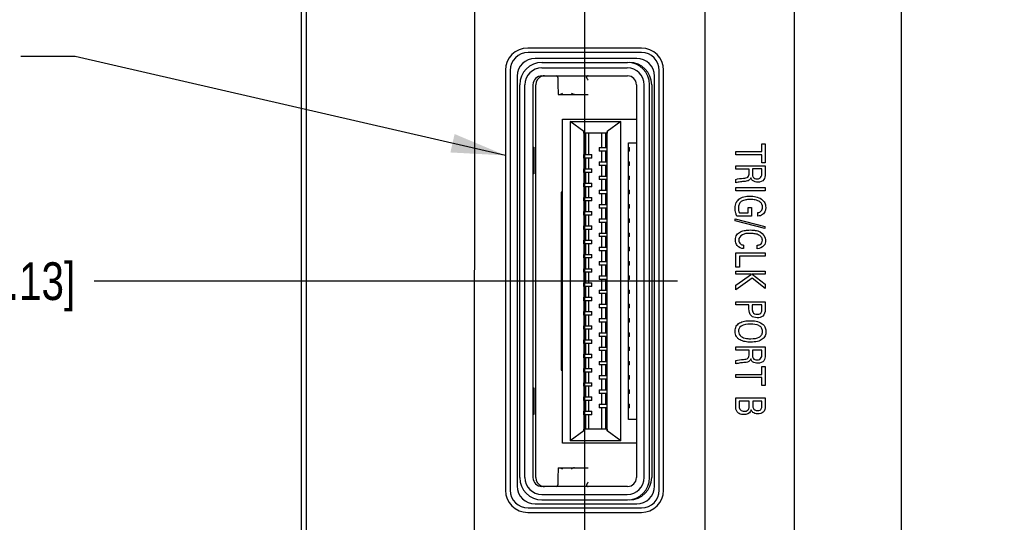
# Model space of a CAD drawing. Header units: inches. Extents: x 0 to 34, y 0 to 22.
# Tile 18 of 39: x 13.4 to 16.7, y 12 to 13.6. Entities that reach past the tile are written whole.
import ezdxf

# ---------------------------------------------------------------- set-up
doc = ezdxf.new("R2010")
doc.units = ezdxf.units.IN
doc.header["$LTSCALE"] = 1.87
doc.header["$MEASUREMENT"] = 0
doc.layers.get('0').update_dxf_attribs({"linetype": 'CONTINUOUS'})
for name, color, linetype in [('02___PRT_ALL_AXES', 7, 'CONTINUOUS'), ('DATUMCURVES', 7, 'CONTINUOUS'), ('DETAIL', 7, 'CONTINUOUS'), ('DIMENSIONS', 7, 'CONTINUOUS')]:
    doc.layers.add(name, color=color, linetype=linetype)
doc.styles.get("Standard").update_dxf_attribs({"font": 'txt', "width": 0.8})
doc.dimstyles.new('DIMSTYLE_1', dxfattribs={"dimtxt": 0.125, "dimasz": 0.18, "dimexe": 0.125, "dimexo": 0.0625, "dimgap": 0.03125, "dimtad": 0, "dimtih": 1, "dimtoh": 1, "dimdec": 3, "dimlfac": 0.666667, "dimzin": 4, "dimdsep": 46, "dimtxsty": 'STANDARD', "dimblk": '_FILLED', "dimblk1": '_FILLED', "dimblk2": '_FILLED', "dimcen": 0.09, "dimadec": 0, "dimazin": 0, "dimtp": 0.005, "dimtm": 0.005, "dimtfac": 1, "dimtdec": 3, "dimtofl": 0, "dimtmove": 0, "dimatfit": 3, "dimldrblk": '_FILLED', "dimfxl": 1, "dimtolj": 1, "dimtzin": 4, "dimarcsym": 0})
doc.dimstyles.get("Standard").update_dxf_attribs({"dimtxt": 0.125, "dimasz": 0.18, "dimexe": 0.125, "dimexo": 0.0625, "dimgap": 0.09, "dimtad": 0, "dimtih": 1, "dimtoh": 1, "dimdec": 3, "dimzin": 4, "dimdsep": 46, "dimtxsty": 'STANDARD', "dimblk": '_FILLED', "dimblk1": '_FILLED', "dimblk2": '_FILLED', "dimcen": 0.09, "dimadec": 0, "dimazin": 0, "dimtol": 1, "dimtp": 0.01, "dimtm": 0.01, "dimtfac": 1, "dimtdec": 3, "dimtofl": 0, "dimtmove": 0, "dimatfit": 3, "dimldrblk": '_FILLED', "dimfxl": 1, "dimtolj": 1, "dimtzin": 4, "dimarcsym": 0})

# ---------------------------------------------------------------- blocks, each defined once
blk = doc.blocks.new('*D14')
at = {"layer": 'DIMENSIONS', "color": 2, "linetype": 'CONTINUOUS'}
for p, q in [((15.1143, 16.0744), (15.1143, 19.3185)), ((14.9324, 15.8896), (15.1143, 16.0744)), ((14.9298, 11.8848), (14.9324, 15.8896)), ((15.1438, 11.7301), (14.9298, 11.8848)), ((15.1438, 11.4415), (15.1438, 11.7301))]:
    blk.add_line(p, q, dxfattribs=at)
at = {"layer": 'DIMENSIONS', "color": 2, "linetype": 'CONTINUOUS', "insert": (15.0518, 19.381), "char_height": 0.125, "width": 1.125, "attachment_point": 1, "rotation": 90, "line_spacing_factor": 0.9}
blk.add_mtext('.170{\\Ftxt.shx;\\W1.000000;\\H0.125000; }[4.32]', dxfattribs=at)
blk = doc.blocks.new('_FILLED')
at = {"color": 0, "linetype": 'BYBLOCK'}
blk.add_solid([(0, 0), (-1, 0.174), (-1, -0.174)], dxfattribs=at)
blk = doc.blocks.new('*D15')
at = {"layer": 'DIMENSIONS', "color": 2, "linetype": 'CONTINUOUS'}
for p, q in [((15.9896, 11.8233), (15.9896, 19.3185)), ((15.7438, 11.5843), (15.9896, 11.8233)), ((15.7438, 11.4451), (15.7438, 11.5843))]:
    blk.add_line(p, q, dxfattribs=at)
at = {"layer": 'DIMENSIONS', "color": 2, "linetype": 'CONTINUOUS', "insert": (15.9271, 19.381), "char_height": 0.125, "width": 1.125, "attachment_point": 1, "rotation": 90, "line_spacing_factor": 0.9}
blk.add_mtext('.230{\\Ftxt.shx;\\W1.000000;\\H0.125000; }[5.84]', dxfattribs=at)
blk = doc.blocks.new('*D16')
at = {"layer": 'DIMENSIONS', "color": 2, "linetype": 'CONTINUOUS'}
blk.add_line((16.3438, 11.45), (16.3438, 19.3185), dxfattribs=at)
at = {"layer": 'DIMENSIONS', "color": 2, "linetype": 'CONTINUOUS', "insert": (16.2813, 19.381), "char_height": 0.125, "width": 0.925, "attachment_point": 1, "rotation": 90, "line_spacing_factor": 0.9}
blk.add_mtext('.630{\\Ftxt.shx;\\W1.000000;\\H0.125000; }[16]', dxfattribs=at)
blk = doc.blocks.new('*D17')
at = {"layer": 'DIMENSIONS', "color": 2, "linetype": 'CONTINUOUS'}
blk.add_line((15.6943, 8.8571), (15.6943, 19.3185), dxfattribs=at)
at = {"layer": 'DIMENSIONS', "color": 2, "linetype": 'CONTINUOUS', "insert": (15.6318, 19.381), "char_height": 0.125, "width": 0.825, "attachment_point": 1, "rotation": 90, "line_spacing_factor": 0.9}
blk.add_mtext('.197{\\Ftxt.shx;\\W1.000000;\\H0.125000; }[5]', dxfattribs=at)
blk = doc.blocks.new('*D20')
at = {"layer": 'DIMENSIONS', "color": 2, "linetype": 'CONTINUOUS'}
for p, q in [((15.2948, 15.6919), (15.2948, 6.4227)), ((15.2948, 6.4227), (15.356, 6.3308)), ((15.356, 6.3308), (15.356, 5.0333)), ((15.356, 5.0333), (15.2035, 4.8964)), ((15.2035, 4.8964), (15.2035, 2.4965))]:
    blk.add_line(p, q, dxfattribs=at)
at = {"layer": 'DIMENSIONS', "color": 2, "linetype": 'CONTINUOUS', "insert": (15.141, 2.434), "char_height": 0.125, "width": 1.425, "attachment_point": 3, "rotation": 90, "line_spacing_factor": 0.9}
blk.add_mtext('2X .069{\\Ftxt.shx;\\W1.000000;\\H0.125000; }[1.76]', dxfattribs=at)
blk = doc.blocks.new('*D32')
at = {"layer": 'DIMENSIONS', "color": 2, "linetype": 'CONTINUOUS'}
blk.add_line((15.602, 12.751), (13.6703, 12.751), dxfattribs=at)
at = {"layer": 'DIMENSIONS', "color": 2, "linetype": 'CONTINUOUS', "insert": (13.6078, 12.8135), "char_height": 0.125, "width": 1.425, "attachment_point": 3, "line_spacing_factor": 0.9}
blk.add_mtext('6.265{\\Ftxt.shx;\\W1.000000;\\H0.125000; }[159.13]', dxfattribs=at)
blk = doc.blocks.new('*D33')
at = {"layer": 'DIMENSIONS', "color": 2, "linetype": 'CONTINUOUS'}
blk.add_line((15.6092, 14.851), (13.6703, 14.851), dxfattribs=at)
at = {"layer": 'DIMENSIONS', "color": 2, "linetype": 'CONTINUOUS', "insert": (13.6078, 14.9135), "char_height": 0.125, "width": 1.425, "attachment_point": 3, "line_spacing_factor": 0.9}
blk.add_mtext('7.665{\\Ftxt.shx;\\W1.000000;\\H0.125000; }[194.69]', dxfattribs=at)
blk = doc.blocks.new('*D34')
at = {"layer": 'DIMENSIONS', "color": 2, "linetype": 'CONTINUOUS'}
blk.add_line((15.1712, 16.7185), (13.6703, 16.7185), dxfattribs=at)
at = {"layer": 'DIMENSIONS', "color": 2, "linetype": 'CONTINUOUS', "insert": (13.6078, 16.781), "char_height": 0.125, "width": 1.425, "attachment_point": 3, "line_spacing_factor": 0.9}
blk.add_mtext('8.910{\\Ftxt.shx;\\W1.000000;\\H0.125000; }[226.31]', dxfattribs=at)
blk = doc.blocks.new('*D35')
at = {"layer": 'DIMENSIONS', "color": 2, "linetype": 'CONTINUOUS'}
blk.add_line((14.89, 16.9225), (13.6703, 16.9225), dxfattribs=at)
at = {"layer": 'DIMENSIONS', "color": 2, "linetype": 'CONTINUOUS', "insert": (13.6078, 16.985), "char_height": 0.125, "width": 1.725, "attachment_point": 3, "line_spacing_factor": 0.9}
blk.add_mtext('2X 9.046{\\Ftxt.shx;\\W1.000000;\\H0.125000; }[229.77]', dxfattribs=at)
blk = doc.blocks.new('*D36')
at = {"layer": 'DIMENSIONS', "color": 2, "linetype": 'CONTINUOUS'}
blk.add_line((14.8818, 17.1265), (13.6703, 17.1265), dxfattribs=at)
at = {"layer": 'DIMENSIONS', "color": 2, "linetype": 'CONTINUOUS', "insert": (13.6078, 17.189), "char_height": 0.125, "width": 1.725, "attachment_point": 3, "line_spacing_factor": 0.9}
blk.add_mtext('2X 9.182{\\Ftxt.shx;\\W1.000000;\\H0.125000; }[233.22]', dxfattribs=at)
blk = doc.blocks.new('*D37')
at = {"layer": 'DIMENSIONS', "color": 2, "linetype": 'CONTINUOUS'}
blk.add_line((15.1744, 18.4615), (13.6703, 18.4615), dxfattribs=at)
at = {"layer": 'DIMENSIONS', "color": 2, "linetype": 'CONTINUOUS', "insert": (13.6078, 18.524), "char_height": 0.125, "width": 1.825, "attachment_point": 3, "line_spacing_factor": 0.9}
blk.add_mtext('2X 10.072{\\Ftxt.shx;\\W1.000000;\\H0.125000; }[255.83]', dxfattribs=at)
blk = doc.blocks.new('*D38')
at = {"layer": 'DIMENSIONS', "color": 2, "linetype": 'CONTINUOUS'}
blk.add_line((14.2953, 18.6445), (13.6703, 18.6445), dxfattribs=at)
at = {"layer": 'DIMENSIONS', "color": 2, "linetype": 'CONTINUOUS', "insert": (13.6078, 18.707), "char_height": 0.125, "width": 1.525, "attachment_point": 3, "line_spacing_factor": 0.9}
blk.add_mtext('10.194{\\Ftxt.shx;\\W1.000000;\\H0.125000; }[258.93]', dxfattribs=at)

msp = doc.modelspace()

# ---------------------------------------------------------------- linework, layer by layer
at = {"color": 7, "linetype": 'CONTINUOUS'}
for p, q in [((14.3578, 3.1705), (14.3578, 18.2245)), ((14.3728, 17.8435), (14.3728, 3.2155)), ((15.483, 13.5085), (15.1076, 13.5085)), ((15.1537, 13.4757), (15.4364, 13.4757)), ((15.0486, 13.4494), (15.0486, 12.0585)), ((15.1534, 13.458), (15.4361, 13.458)), ((15.5421, 12.0585), (15.5421, 13.4494)), ((15.1534, 13.4314), (15.4372, 13.4314)), ((15.2066, 13.4255), (15.2066, 13.4051)), ((15.2066, 13.4048), (15.2072, 13.3694)), ((15.0799, 12.1001), (15.0799, 13.4019)), ((15.0973, 12.1001), (15.0973, 13.4019)), ((15.1239, 13.4019), (15.1239, 12.1001)), ((15.133, 12.1001), (15.133, 13.4019)), ((15.2072, 13.3694), (15.3068, 13.3694)), ((15.4667, 13.4019), (15.4667, 12.1001)), ((15.4922, 12.1001), (15.4922, 13.4019)), ((15.5102, 12.1001), (15.5102, 13.4019)), ((15.5171, 13.4019), (15.5171, 12.1001)), ((15.2215, 12.2136), (15.2215, 13.2884)), ((15.2215, 13.2884), (15.4667, 13.2884)), ((15.2471, 13.2801), (15.2471, 12.2218)), ((15.2919, 13.2468), (15.2471, 13.2801)), ((15.2471, 13.2801), (15.4146, 13.2801)), ((15.4146, 13.2801), (15.3697, 13.2468)), ((15.4146, 12.2218), (15.4146, 13.2801)), ((15.2921, 13.2411), (15.2919, 13.2468)), ((15.2919, 13.2468), (15.2919, 12.2551)), ((15.3696, 13.2411), (15.2921, 13.2411)), ((15.2973, 13.2411), (15.2973, 13.1703)), ((15.3093, 13.1703), (15.3093, 13.2411)), ((15.3524, 13.1939), (15.3524, 13.2411)), ((15.3644, 13.2411), (15.3644, 13.1939)), ((15.3697, 13.2468), (15.3696, 13.2411)), ((15.3697, 12.2551), (15.3697, 13.2468)), ((15.4402, 12.2925), (15.4402, 13.2095)), ((15.4402, 13.2095), (15.4667, 13.2095)), ((15.1249, 13.1066), (15.1249, 13.1952)), ((15.1249, 13.1952), (15.127, 13.1952)), ((15.127, 13.1952), (15.127, 13.1066)), ((15.3434, 13.1939), (15.3434, 13.1821)), ((15.3434, 13.1939), (15.3689, 13.1939)), ((15.3689, 13.1821), (15.3434, 13.1821)), ((15.3524, 13.1467), (15.3524, 13.1821)), ((15.3644, 13.1821), (15.3644, 13.1467)), ((15.3689, 13.1939), (15.3689, 13.1821)), ((15.4402, 13.1939), (15.4436, 13.1939)), ((15.4436, 13.1821), (15.4402, 13.1821)), ((15.4436, 13.1821), (15.4436, 13.1939)), ((15.2928, 13.1585), (15.2928, 13.1703)), ((15.2928, 13.1703), (15.3183, 13.1703)), ((15.3183, 13.1585), (15.2928, 13.1585)), ((15.2973, 13.1585), (15.2973, 13.123)), ((15.3093, 13.123), (15.3093, 13.1585)), ((15.3183, 13.1585), (15.3183, 13.1703)), ((15.3434, 13.1467), (15.3434, 13.1348)), ((15.3434, 13.1467), (15.3689, 13.1467)), ((15.3689, 13.1467), (15.3689, 13.1348)), ((15.4402, 13.1467), (15.4436, 13.1467)), ((15.4436, 13.1348), (15.4436, 13.1467)), ((15.2928, 13.1112), (15.2928, 13.123)), ((15.2928, 13.123), (15.3183, 13.123)), ((15.3183, 13.1112), (15.2928, 13.1112)), ((15.2973, 13.1112), (15.2973, 13.0758)), ((15.3093, 13.0758), (15.3093, 13.1112)), ((15.3183, 13.1112), (15.3183, 13.123)), ((15.3689, 13.1348), (15.3434, 13.1348)), ((15.3524, 13.0994), (15.3524, 13.1348)), ((15.3644, 13.1348), (15.3644, 13.0994)), ((15.4436, 13.1348), (15.4402, 13.1348)), ((15.127, 13.1066), (15.1249, 13.1066)), ((15.3434, 13.0994), (15.3434, 13.0876)), ((15.3434, 13.0994), (15.3689, 13.0994)), ((15.3689, 13.0876), (15.3434, 13.0876)), ((15.3524, 13.0522), (15.3524, 13.0876)), ((15.3644, 13.0876), (15.3644, 13.0522)), ((15.3689, 13.0994), (15.3689, 13.0876)), ((15.4402, 13.0994), (15.4436, 13.0994)), ((15.4436, 13.0876), (15.4402, 13.0876)), ((15.4436, 13.0876), (15.4436, 13.0994)), ((15.2173, 13.0463), (15.2173, 12.4557)), ((15.2215, 13.0463), (15.2173, 13.0463)), ((15.2928, 13.064), (15.2928, 13.0758)), ((15.2928, 13.0758), (15.3183, 13.0758)), ((15.3183, 13.064), (15.2928, 13.064)), ((15.2973, 13.064), (15.2973, 13.0285)), ((15.3093, 13.0285), (15.3093, 13.064)), ((15.3183, 13.064), (15.3183, 13.0758)), ((15.3434, 13.0522), (15.3434, 13.0404)), ((15.3434, 13.0522), (15.3689, 13.0522)), ((15.3689, 13.0522), (15.3689, 13.0404)), ((15.4402, 13.0522), (15.4436, 13.0522)), ((15.4436, 13.0404), (15.4436, 13.0522)), ((15.2928, 13.0167), (15.2928, 13.0285)), ((15.2928, 13.0285), (15.3183, 13.0285)), ((15.3183, 13.0167), (15.2928, 13.0167)), ((15.2973, 13.0167), (15.2973, 12.9813)), ((15.3093, 12.9813), (15.3093, 13.0167)), ((15.3183, 13.0167), (15.3183, 13.0285)), ((15.3689, 13.0404), (15.3434, 13.0404)), ((15.3524, 13.0049), (15.3524, 13.0404)), ((15.3644, 13.0404), (15.3644, 13.0049)), ((15.4436, 13.0404), (15.4402, 13.0404)), ((15.2928, 12.9695), (15.2928, 12.9813)), ((15.2928, 12.9813), (15.3183, 12.9813)), ((15.3183, 12.9695), (15.3183, 12.9813)), ((15.3434, 13.0049), (15.3434, 12.9931)), ((15.3434, 13.0049), (15.3689, 13.0049)), ((15.3689, 12.9931), (15.3434, 12.9931)), ((15.3524, 12.9577), (15.3524, 12.9931)), ((15.3644, 12.9931), (15.3644, 12.9577)), ((15.3689, 13.0049), (15.3689, 12.9931)), ((15.4402, 13.0049), (15.4436, 13.0049)), ((15.4436, 12.9931), (15.4402, 12.9931)), ((15.4436, 12.9931), (15.4436, 13.0049)), ((15.3183, 12.9695), (15.2928, 12.9695)), ((15.2973, 12.9695), (15.2973, 12.9341)), ((15.3093, 12.9341), (15.3093, 12.9695)), ((15.3434, 12.9577), (15.3434, 12.9459)), ((15.3434, 12.9577), (15.3689, 12.9577)), ((15.3689, 12.9459), (15.3434, 12.9459)), ((15.3524, 12.9104), (15.3524, 12.9459)), ((15.3644, 12.9459), (15.3644, 12.9104)), ((15.3689, 12.9577), (15.3689, 12.9459)), ((15.4402, 12.9577), (15.4436, 12.9577)), ((15.4436, 12.9459), (15.4402, 12.9459)), ((15.4436, 12.9459), (15.4436, 12.9577)), ((15.2928, 12.9222), (15.2928, 12.9341)), ((15.2928, 12.9341), (15.3183, 12.9341)), ((15.3183, 12.9222), (15.2928, 12.9222)), ((15.2973, 12.9222), (15.2973, 12.8868)), ((15.3093, 12.8868), (15.3093, 12.9222)), ((15.3183, 12.9222), (15.3183, 12.9341)), ((15.2928, 12.875), (15.2928, 12.8868)), ((15.2928, 12.8868), (15.3183, 12.8868)), ((15.3183, 12.875), (15.3183, 12.8868)), ((15.3434, 12.9104), (15.3434, 12.8986)), ((15.3434, 12.9104), (15.3689, 12.9104)), ((15.3689, 12.8986), (15.3434, 12.8986)), ((15.3524, 12.8632), (15.3524, 12.8986)), ((15.3644, 12.8986), (15.3644, 12.8632)), ((15.3689, 12.9104), (15.3689, 12.8986)), ((15.4402, 12.9104), (15.4436, 12.9104)), ((15.4436, 12.8986), (15.4402, 12.8986)), ((15.4436, 12.8986), (15.4436, 12.9104)), ((15.3183, 12.875), (15.2928, 12.875)), ((15.2973, 12.875), (15.2973, 12.8396)), ((15.3093, 12.8396), (15.3093, 12.875)), ((15.3434, 12.8632), (15.3434, 12.8514)), ((15.3434, 12.8632), (15.3689, 12.8632)), ((15.3689, 12.8514), (15.3434, 12.8514)), ((15.3524, 12.8159), (15.3524, 12.8514)), ((15.3644, 12.8514), (15.3644, 12.8159)), ((15.3689, 12.8632), (15.3689, 12.8514)), ((15.4402, 12.8632), (15.4436, 12.8632)), ((15.4436, 12.8514), (15.4402, 12.8514)), ((15.4436, 12.8514), (15.4436, 12.8632)), ((15.2928, 12.8278), (15.2928, 12.8396)), ((15.2928, 12.8396), (15.3183, 12.8396)), ((15.3183, 12.8278), (15.2928, 12.8278)), ((15.2973, 12.8278), (15.2973, 12.7923)), ((15.3093, 12.7923), (15.3093, 12.8278)), ((15.3183, 12.8278), (15.3183, 12.8396)), ((15.3434, 12.8159), (15.3434, 12.8041)), ((15.3434, 12.8159), (15.3689, 12.8159)), ((15.3689, 12.8159), (15.3689, 12.8041)), ((15.4402, 12.8159), (15.4436, 12.8159)), ((15.4436, 12.8041), (15.4436, 12.8159)), ((15.2928, 12.7805), (15.2928, 12.7923)), ((15.2928, 12.7923), (15.3183, 12.7923)), ((15.3183, 12.7805), (15.3183, 12.7923)), ((15.3689, 12.8041), (15.3434, 12.8041)), ((15.3524, 12.7687), (15.3524, 12.8041)), ((15.3644, 12.8041), (15.3644, 12.7687)), ((15.4436, 12.8041), (15.4402, 12.8041)), ((15.3183, 12.7805), (15.2928, 12.7805)), ((15.2973, 12.7805), (15.2973, 12.7451)), ((15.3093, 12.7451), (15.3093, 12.7805)), ((15.3434, 12.7687), (15.3434, 12.7569)), ((15.3434, 12.7687), (15.3689, 12.7687)), ((15.3689, 12.7569), (15.3434, 12.7569)), ((15.3524, 12.7215), (15.3524, 12.7569)), ((15.3644, 12.7569), (15.3644, 12.7215)), ((15.3689, 12.7687), (15.3689, 12.7569)), ((15.4402, 12.7687), (15.4436, 12.7687)), ((15.4436, 12.7569), (15.4402, 12.7569)), ((15.4436, 12.7569), (15.4436, 12.7687)), ((15.2928, 12.7333), (15.2928, 12.7451)), ((15.2928, 12.7451), (15.3183, 12.7451)), ((15.3183, 12.7333), (15.2928, 12.7333)), ((15.2973, 12.7333), (15.2973, 12.6978)), ((15.3093, 12.6978), (15.3093, 12.7333)), ((15.3183, 12.7333), (15.3183, 12.7451)), ((15.3434, 12.7215), (15.3434, 12.7096)), ((15.3434, 12.7215), (15.3689, 12.7215)), ((15.3689, 12.7215), (15.3689, 12.7096)), ((15.4402, 12.7215), (15.4436, 12.7215)), ((15.4436, 12.7096), (15.4436, 12.7215)), ((15.2928, 12.686), (15.2928, 12.6978)), ((15.2928, 12.6978), (15.3183, 12.6978)), ((15.3183, 12.686), (15.2928, 12.686)), ((15.2973, 12.686), (15.2973, 12.6506)), ((15.3093, 12.6506), (15.3093, 12.686)), ((15.3183, 12.686), (15.3183, 12.6978)), ((15.3689, 12.7096), (15.3434, 12.7096)), ((15.3524, 12.6742), (15.3524, 12.7096)), ((15.3644, 12.7096), (15.3644, 12.6742)), ((15.4436, 12.7096), (15.4402, 12.7096)), ((15.3434, 12.6742), (15.3434, 12.6624)), ((15.3434, 12.6742), (15.3689, 12.6742)), ((15.3689, 12.6624), (15.3434, 12.6624)), ((15.3524, 12.627), (15.3524, 12.6624)), ((15.3644, 12.6624), (15.3644, 12.627)), ((15.3689, 12.6742), (15.3689, 12.6624)), ((15.4402, 12.6742), (15.4436, 12.6742)), ((15.4436, 12.6624), (15.4402, 12.6624)), ((15.4436, 12.6624), (15.4436, 12.6742)), ((15.2928, 12.6388), (15.2928, 12.6506)), ((15.2928, 12.6506), (15.3183, 12.6506)), ((15.3183, 12.6388), (15.2928, 12.6388)), ((15.2973, 12.6388), (15.2973, 12.6034)), ((15.3093, 12.6034), (15.3093, 12.6388)), ((15.3183, 12.6388), (15.3183, 12.6506)), ((15.3434, 12.627), (15.3434, 12.6152)), ((15.3434, 12.627), (15.3689, 12.627)), ((15.3689, 12.627), (15.3689, 12.6152)), ((15.4402, 12.627), (15.4436, 12.627)), ((15.4436, 12.6152), (15.4436, 12.627)), ((15.2928, 12.5915), (15.2928, 12.6034)), ((15.2928, 12.6034), (15.3183, 12.6034)), ((15.3183, 12.5915), (15.2928, 12.5915)), ((15.2973, 12.5915), (15.2973, 12.5561)), ((15.3093, 12.5561), (15.3093, 12.5915)), ((15.3183, 12.5915), (15.3183, 12.6034)), ((15.3689, 12.6152), (15.3434, 12.6152)), ((15.3524, 12.5797), (15.3524, 12.6152)), ((15.3644, 12.6152), (15.3644, 12.5797)), ((15.4436, 12.6152), (15.4402, 12.6152)), ((15.2928, 12.5443), (15.2928, 12.5561)), ((15.2928, 12.5561), (15.3183, 12.5561)), ((15.3183, 12.5443), (15.3183, 12.5561)), ((15.3434, 12.5797), (15.3434, 12.5679)), ((15.3434, 12.5797), (15.3689, 12.5797)), ((15.3689, 12.5679), (15.3434, 12.5679)), ((15.3524, 12.5325), (15.3524, 12.5679)), ((15.3644, 12.5679), (15.3644, 12.5325)), ((15.3689, 12.5797), (15.3689, 12.5679)), ((15.4402, 12.5797), (15.4436, 12.5797)), ((15.4436, 12.5679), (15.4402, 12.5679)), ((15.4436, 12.5679), (15.4436, 12.5797)), ((15.3183, 12.5443), (15.2928, 12.5443)), ((15.2973, 12.5443), (15.2973, 12.5089)), ((15.3093, 12.5089), (15.3093, 12.5443)), ((15.3434, 12.5325), (15.3434, 12.5207)), ((15.3434, 12.5325), (15.3689, 12.5325)), ((15.3689, 12.5325), (15.3689, 12.5207)), ((15.4402, 12.5325), (15.4436, 12.5325)), ((15.4436, 12.5207), (15.4436, 12.5325)), ((15.2928, 12.4971), (15.2928, 12.5089)), ((15.2928, 12.5089), (15.3183, 12.5089)), ((15.3183, 12.4971), (15.2928, 12.4971)), ((15.2973, 12.4971), (15.2973, 12.4616)), ((15.3093, 12.4616), (15.3093, 12.4971)), ((15.3183, 12.4971), (15.3183, 12.5089)), ((15.3689, 12.5207), (15.3434, 12.5207)), ((15.3524, 12.4852), (15.3524, 12.5207)), ((15.3644, 12.5207), (15.3644, 12.4852)), ((15.4436, 12.5207), (15.4402, 12.5207)), ((15.2928, 12.4498), (15.2928, 12.4616)), ((15.2928, 12.4616), (15.3183, 12.4616)), ((15.3183, 12.4498), (15.3183, 12.4616)), ((15.3434, 12.4852), (15.3434, 12.4734)), ((15.3434, 12.4852), (15.3689, 12.4852)), ((15.3689, 12.4734), (15.3434, 12.4734)), ((15.3524, 12.438), (15.3524, 12.4734)), ((15.3644, 12.4734), (15.3644, 12.438)), ((15.3689, 12.4852), (15.3689, 12.4734)), ((15.4402, 12.4852), (15.4436, 12.4852)), ((15.4436, 12.4734), (15.4402, 12.4734)), ((15.4436, 12.4734), (15.4436, 12.4852)), ((15.2173, 12.4557), (15.2215, 12.4557)), ((15.3183, 12.4498), (15.2928, 12.4498)), ((15.2973, 12.4498), (15.2973, 12.4144)), ((15.3093, 12.4144), (15.3093, 12.4498)), ((15.3434, 12.438), (15.3434, 12.4262)), ((15.3434, 12.438), (15.3689, 12.438)), ((15.3689, 12.4262), (15.3434, 12.4262)), ((15.3524, 12.3908), (15.3524, 12.4262)), ((15.3644, 12.4262), (15.3644, 12.3908)), ((15.3689, 12.438), (15.3689, 12.4262)), ((15.4402, 12.438), (15.4436, 12.438)), ((15.4436, 12.4262), (15.4402, 12.4262)), ((15.4436, 12.4262), (15.4436, 12.438)), ((15.1249, 12.3094), (15.1249, 12.398)), ((15.1249, 12.398), (15.127, 12.398)), ((15.127, 12.398), (15.127, 12.3094)), ((15.2928, 12.4026), (15.2928, 12.4144)), ((15.2928, 12.4144), (15.3183, 12.4144)), ((15.3183, 12.4026), (15.2928, 12.4026)), ((15.2973, 12.4026), (15.2973, 12.3671)), ((15.3093, 12.3671), (15.3093, 12.4026)), ((15.3183, 12.4026), (15.3183, 12.4144)), ((15.2928, 12.3553), (15.2928, 12.3671)), ((15.2928, 12.3671), (15.3183, 12.3671)), ((15.3183, 12.3553), (15.3183, 12.3671)), ((15.3434, 12.3908), (15.3434, 12.3789)), ((15.3434, 12.3908), (15.3689, 12.3908)), ((15.3689, 12.3789), (15.3434, 12.3789)), ((15.3524, 12.3435), (15.3524, 12.3789)), ((15.3644, 12.3789), (15.3644, 12.3435)), ((15.3689, 12.3908), (15.3689, 12.3789)), ((15.4402, 12.3908), (15.4436, 12.3908)), ((15.4436, 12.3789), (15.4402, 12.3789)), ((15.4436, 12.3789), (15.4436, 12.3908)), ((15.3183, 12.3553), (15.2928, 12.3553)), ((15.2973, 12.3553), (15.2973, 12.3199)), ((15.3093, 12.3199), (15.3093, 12.3553)), ((15.3434, 12.3435), (15.3434, 12.3317)), ((15.3434, 12.3435), (15.3689, 12.3435)), ((15.3689, 12.3317), (15.3434, 12.3317)), ((15.3524, 12.2608), (15.3524, 12.3317)), ((15.3644, 12.3317), (15.3644, 12.2608)), ((15.3689, 12.3435), (15.3689, 12.3317)), ((15.4402, 12.3435), (15.4436, 12.3435)), ((15.4436, 12.3317), (15.4402, 12.3317)), ((15.4436, 12.3317), (15.4436, 12.3435)), ((15.127, 12.3094), (15.1249, 12.3094)), ((15.2928, 12.3081), (15.2928, 12.3199)), ((15.2928, 12.3199), (15.3183, 12.3199)), ((15.3183, 12.3081), (15.2928, 12.3081)), ((15.2973, 12.3081), (15.2973, 12.2608)), ((15.3093, 12.2608), (15.3093, 12.3081)), ((15.3183, 12.3081), (15.3183, 12.3199)), ((15.2919, 12.2551), (15.2921, 12.2608)), ((15.3696, 12.2608), (15.2921, 12.2608)), ((15.3696, 12.2608), (15.3697, 12.2551)), ((15.4667, 12.2925), (15.4402, 12.2925)), ((15.2919, 12.2551), (15.2471, 12.2218)), ((15.4146, 12.2218), (15.3697, 12.2551)), ((15.4667, 12.2136), (15.2215, 12.2136)), ((15.4146, 12.2218), (15.2471, 12.2218)), ((15.2072, 12.1326), (15.2066, 12.0972)), ((15.2072, 12.1326), (15.3068, 12.1326)), ((15.4372, 12.0706), (15.1534, 12.0706)), ((15.2066, 12.0969), (15.2066, 12.0765)), ((15.1534, 12.044), (15.4361, 12.044)), ((15.1537, 12.0263), (15.4364, 12.0263)), ((15.1076, 11.9995), (15.483, 11.9995))]:
    msp.add_line(p, q, dxfattribs=at)
for centre, radius, start, end in [((15.1076, 13.4494), 0.0591, 90, 180), ((15.483, 13.4494), 0.0591, 0, 90), ((15.1538, 13.4019), 0.0738, 90.0052, 180.0049), ((15.4364, 13.4019), 0.0738, 359.9951, 89.9948), ((15.4433, 13.4019), 0.0738, 359.9958, 89.9941), ((15.1534, 13.4019), 0.0561, 90.0059, 180.0042), ((15.4361, 13.4019), 0.0561, 359.9958, 89.9941), ((15.1534, 13.4019), 0.0295, 90.0058, 180.0041), ((15.1625, 13.4019), 0.0295, 107.4565, 180.002), ((15.1625, 13.4018), 0.0297, 90.0436, 107.4108), ((15.2006, 13.4255), 0.00591, 0, 90), ((15.3067, 13.4254), 0.00594, 163.521, 178.9912), ((15.4372, 13.4019), 0.0295, 359.9959, 89.9942), ((15.1538, 12.1001), 0.0738, 179.9952, 269.9948), ((15.1534, 12.1001), 0.0561, 179.9958, 269.9941), ((15.1534, 12.1001), 0.0295, 179.9959, 269.9942), ((15.1625, 12.1001), 0.0295, 180.0011, 251.9336), ((15.4361, 12.1001), 0.0561, 270.0059, 0.0042), ((15.4364, 12.1001), 0.0738, 270.0052, 0.0048), ((15.4372, 12.1001), 0.0295, 270.0058, 0.0041), ((15.4433, 12.1001), 0.0738, 270.0059, 0.0042), ((15.1625, 12.1002), 0.0297, 251.9819, 269.9567), ((15.2006, 12.0765), 0.00591, 270, 360), ((15.3067, 12.0766), 0.00594, 181.0079, 196.4856), ((15.1076, 12.0585), 0.0591, 180, 270), ((15.483, 12.0585), 0.0591, 270, 360)]:
    msp.add_arc(centre, radius, start, end, dxfattribs=at)
for points, knots in [([(15.3065, 13.4314), (15.306, 13.4314), (15.3051, 13.4313), (15.3041, 13.4309), (15.3033, 13.4304), (15.3026, 13.4298), (15.3019, 13.429), (15.3014, 13.4281), (15.3011, 13.4275), (15.301, 13.4271)], [0, 0, 0, 0, 0.224659, 0.340148, 0.458989, 0.582563, 0.71292, 0.851635, 1, 1, 1, 1]), ([(15.3068, 13.4167), (15.3062, 13.4176), (15.3051, 13.4194), (15.3037, 13.4216), (15.3027, 13.4234), (15.302, 13.4247), (15.3015, 13.4259), (15.3012, 13.4267), (15.301, 13.4271)], [0, 0, 0, 0, 0.270411, 0.534267, 0.660829, 0.782156, 0.89619, 1, 1, 1, 1]), ([(15.2112, 13.3694), (15.2116, 13.3694), (15.2124, 13.3695), (15.2141, 13.3698), (15.2162, 13.3706), (15.2189, 13.372), (15.2206, 13.3731), (15.2215, 13.3737)], [0, 0, 0, 0, 0.101022, 0.209736, 0.448341, 0.71301, 1, 1, 1, 1]), ([(15.2616, 13.3694), (15.2608, 13.3694), (15.2591, 13.3697), (15.2564, 13.3706), (15.2537, 13.372), (15.2519, 13.3731), (15.251, 13.3737)], [0, 0, 0, 0, 0.212447, 0.452135, 0.715854, 1, 1, 1, 1]), ([(15.2112, 12.1326), (15.2116, 12.1326), (15.2124, 12.1325), (15.2141, 12.1322), (15.2162, 12.1314), (15.2189, 12.13), (15.2206, 12.1289), (15.2215, 12.1282)], [0, 0, 0, 0, 0.101013, 0.209717, 0.448336, 0.713015, 1, 1, 1, 1]), ([(15.2616, 12.1326), (15.2608, 12.1326), (15.2591, 12.1323), (15.2564, 12.1314), (15.2537, 12.13), (15.2519, 12.1289), (15.251, 12.1282)], [0, 0, 0, 0, 0.212465, 0.45214, 0.715849, 1, 1, 1, 1]), ([(15.3068, 12.0853), (15.3062, 12.0844), (15.3051, 12.0826), (15.3037, 12.0804), (15.3027, 12.0786), (15.302, 12.0773), (15.3015, 12.0761), (15.3012, 12.0753), (15.301, 12.0749)], [0, 0, 0, 0, 0.270409, 0.534263, 0.660825, 0.782155, 0.89619, 1, 1, 1, 1]), ([(15.301, 12.0749), (15.3011, 12.0745), (15.3014, 12.0738), (15.3019, 12.0729), (15.3026, 12.0722), (15.3033, 12.0716), (15.3041, 12.0711), (15.3051, 12.0707), (15.306, 12.0706), (15.3065, 12.0706)], [0, 0, 0, 0, 0.148366, 0.287081, 0.41744, 0.541013, 0.659852, 0.77534, 1, 1, 1, 1])]:
    msp.add_open_spline(points, degree=3, knots=knots, dxfattribs=at)
at = {"layer": '02___PRT_ALL_AXES', "color": 7, "linetype": 'CONTINUOUS'}
for p, q in [((15.4828, 13.5235), (15.1063, 13.5235)), ((15.0328, 13.45), (15.0328, 12.058)), ((15.5563, 12.058), (15.5563, 13.45)), ((15.1063, 11.9845), (15.4828, 11.9845))]:
    msp.add_line(p, q, dxfattribs=at)
for centre, start, end in [((15.1063, 13.45), 90, 180), ((15.4828, 13.45), 0, 90), ((15.1063, 12.058), 180, 270), ((15.4828, 12.058), 270, 360)]:
    msp.add_arc(centre, 0.0735, start, end, dxfattribs=at)
at = {"layer": 'DATUMCURVES', "color": 7, "linetype": 'CONTINUOUS'}
for p, q in [((15.4674, 13.4892), (15.1308, 13.4892)), ((15.0717, 13.4301), (15.0717, 12.0719)), ((15.5264, 12.0719), (15.5264, 13.4301)), ((15.1308, 12.0128), (15.4674, 12.0128))]:
    msp.add_line(p, q, dxfattribs=at)
at = {"layer": 'DATUMCURVES', "color": 40, "linetype": 'CONTINUOUS'}
for p, q in [((15.8815, 13.1802), (15.8815, 13.2064)), ((15.8815, 13.2064), (15.893, 13.2064)), ((15.893, 13.2064), (15.893, 13.1434)), ((15.7955, 13.1695), (15.7955, 13.1802)), ((15.7955, 13.1802), (15.8815, 13.1802)), ((15.8815, 13.1695), (15.7955, 13.1695)), ((15.8815, 13.1434), (15.8815, 13.1695)), ((15.893, 13.1434), (15.8815, 13.1434)), ((15.7955, 13.1227), (15.7955, 13.1334)), ((15.7955, 13.1334), (15.893, 13.1334)), ((15.8395, 13.1227), (15.7955, 13.1227)), ((15.8395, 13.1091), (15.8395, 13.1227)), ((15.851, 13.1229), (15.851, 13.1058)), ((15.8817, 13.1229), (15.851, 13.1229)), ((15.8817, 13.1058), (15.8817, 13.1229)), ((15.893, 13.1334), (15.893, 13.1055)), ((15.7955, 13.0769), (15.7955, 13.0884)), ((15.7955, 13.0503), (15.7955, 13.0611)), ((15.7955, 13.0611), (15.893, 13.0611)), ((15.893, 13.0503), (15.7955, 13.0503)), ((15.893, 13.0611), (15.893, 13.0503)), ((15.8362, 12.977), (15.8362, 12.9948)), ((15.8362, 12.9948), (15.8474, 12.9948)), ((15.8474, 12.9948), (15.8474, 12.9662)), ((15.8687, 12.9665), (15.8687, 12.9783)), ((15.7934, 12.9504), (15.7934, 12.9575)), ((15.7934, 12.9575), (15.8918, 12.9323)), ((15.8918, 12.9253), (15.7934, 12.9504)), ((15.8474, 12.9662), (15.7993, 12.9662)), ((15.8073, 12.977), (15.8362, 12.977)), ((15.8918, 12.9323), (15.8918, 12.9253)), ((15.8212, 12.8706), (15.8212, 12.8587)), ((15.8667, 12.8585), (15.8667, 12.8701)), ((15.7955, 12.7975), (15.7955, 12.8445)), ((15.7955, 12.8445), (15.893, 12.8445)), ((15.8076, 12.8338), (15.8076, 12.7975)), ((15.893, 12.8338), (15.8076, 12.8338)), ((15.893, 12.8445), (15.893, 12.8338)), ((15.8076, 12.7975), (15.7955, 12.7975)), ((15.7955, 12.7737), (15.7955, 12.7844)), ((15.7955, 12.7844), (15.893, 12.7844)), ((15.893, 12.7844), (15.893, 12.7737)), ((15.7955, 12.7378), (15.8472, 12.7737)), ((15.8472, 12.7737), (15.7955, 12.7737)), ((15.8494, 12.7613), (15.7955, 12.7226)), ((15.893, 12.7264), (15.8494, 12.7613)), ((15.8503, 12.7737), (15.893, 12.7412)), ((15.893, 12.7737), (15.8503, 12.7737)), ((15.7955, 12.7226), (15.7955, 12.7378)), ((15.893, 12.7412), (15.893, 12.7264)), ((15.7955, 12.6721), (15.7955, 12.6829)), ((15.7955, 12.6829), (15.893, 12.6829)), ((15.8389, 12.6721), (15.7955, 12.6721)), ((15.8389, 12.6595), (15.8389, 12.6721)), ((15.8502, 12.6721), (15.8502, 12.6592)), ((15.8821, 12.6721), (15.8502, 12.6721)), ((15.8821, 12.657), (15.8821, 12.6721)), ((15.893, 12.6829), (15.893, 12.6568)), ((15.7955, 12.5224), (15.7955, 12.5331)), ((15.7955, 12.5331), (15.893, 12.5331)), ((15.8395, 12.5224), (15.7955, 12.5224)), ((15.8395, 12.5088), (15.8395, 12.5224)), ((15.851, 12.5226), (15.851, 12.5056)), ((15.8817, 12.5226), (15.851, 12.5226)), ((15.8817, 12.5056), (15.8817, 12.5226)), ((15.893, 12.5331), (15.893, 12.5052)), ((15.7955, 12.4766), (15.7955, 12.4882)), ((15.8815, 12.442), (15.8815, 12.4681)), ((15.8815, 12.4681), (15.893, 12.4681)), ((15.893, 12.4681), (15.893, 12.4051)), ((15.7955, 12.4313), (15.7955, 12.442)), ((15.7955, 12.442), (15.8815, 12.442)), ((15.8815, 12.4313), (15.7955, 12.4313)), ((15.8815, 12.4051), (15.8815, 12.4313)), ((15.893, 12.4051), (15.8815, 12.4051)), ((15.7955, 12.3357), (15.7955, 12.3641)), ((15.7955, 12.3641), (15.893, 12.3641)), ((15.893, 12.3641), (15.893, 12.3362)), ((15.8065, 12.3536), (15.8065, 12.3351)), ((15.8402, 12.3536), (15.8065, 12.3536)), ((15.8402, 12.3347), (15.8402, 12.3536)), ((15.8518, 12.3536), (15.8518, 12.3385)), ((15.8819, 12.3536), (15.8518, 12.3536)), ((15.8819, 12.3381), (15.8819, 12.3536))]:
    msp.add_line(p, q, dxfattribs=at)
at = {"layer": 'DATUMCURVES', "color": 7, "linetype": 'CONTINUOUS'}
for centre, start, end in [((15.1308, 13.4301), 90, 180), ((15.4674, 13.4301), 0, 90), ((15.1308, 12.0719), 180, 270), ((15.4674, 12.0719), 270, 360)]:
    msp.add_arc(centre, 0.0591, start, end, dxfattribs=at)
at = {"layer": 'DATUMCURVES', "color": 40, "linetype": 'CONTINUOUS'}
for points, knots in [([(15.7955, 13.0884), (15.8039, 13.0907), (15.8166, 13.0917), (15.8377, 13.0931), (15.8395, 13.1046), (15.8395, 13.1091)], [0, 0, 0, 0, 0.47731, 0.752597, 1, 1, 1, 1]), ([(15.8449, 13.0936), (15.8439, 13.0904), (15.8409, 13.0854), (15.8333, 13.0826), (15.8261, 13.0817), (15.8183, 13.081), (15.808, 13.0798), (15.8005, 13.0783), (15.7955, 13.0769)], [0, 0, 0, 0, 0.184737, 0.290345, 0.433049, 0.581766, 0.718986, 1, 1, 1, 1]), ([(15.893, 13.1055), (15.893, 13.0993), (15.8909, 13.0843), (15.8696, 13.0767), (15.8521, 13.0816), (15.8461, 13.0901), (15.8449, 13.0936)], [0, 0, 0, 0, 0.266469, 0.578091, 0.839498, 1, 1, 1, 1]), ([(15.8659, 13.0903), (15.869, 13.0903), (15.8779, 13.091), (15.8817, 13.1007), (15.8817, 13.1058)], [0, 0, 0, 0, 0.378817, 1, 1, 1, 1]), ([(15.7993, 12.9662), (15.7979, 12.9696), (15.7946, 12.9786), (15.7926, 12.994), (15.7949, 13.0108), (15.8061, 13.0243), (15.8228, 13.0317), (15.8359, 13.0331), (15.8426, 13.0331)], [0, 0, 0, 0, 0.112843, 0.286908, 0.465924, 0.605591, 0.796393, 1, 1, 1, 1]), ([(15.8314, 13.0208), (15.8306, 13.0206), (15.8244, 13.0196), (15.8142, 13.0168), (15.8052, 13.0058), (15.8034, 12.992), (15.8052, 12.9824), (15.8073, 12.977)], [0, 0, 0, 0, 0.036743, 0.313413, 0.515474, 0.709965, 1, 1, 1, 1]), ([(15.8687, 12.9783), (15.8727, 12.9788), (15.8815, 12.9824), (15.8848, 12.995), (15.8829, 13.0062), (15.8744, 13.0159), (15.8605, 13.0207), (15.8452, 13.0222), (15.8357, 13.0214), (15.8314, 13.0208)], [0, 0, 0, 0, 0.134043, 0.276989, 0.388862, 0.49684, 0.684809, 0.856324, 1, 1, 1, 1]), ([(15.8426, 13.0331), (15.8458, 13.0331), (15.8618, 13.0322), (15.8793, 13.0264), (15.8877, 13.0164)], [0, 0, 0, 0, 0.193734, 1, 1, 1, 1]), ([(15.8877, 13.0164), (15.8907, 13.0129), (15.8939, 13.0056), (15.8948, 12.9961), (15.8944, 12.9892), (15.8926, 12.9807), (15.8881, 12.9748), (15.8842, 12.9717)], [0, 0, 0, 0, 0.277117, 0.470361, 0.575279, 0.698027, 1, 1, 1, 1]), ([(15.8212, 12.8587), (15.8135, 12.8594), (15.7985, 12.866), (15.7922, 12.887), (15.7972, 12.9053), (15.8114, 12.9156), (15.8271, 12.9198), (15.8417, 12.9209), (15.8506, 12.9204), (15.8543, 12.9199)], [0, 0, 0, 0, 0.192474, 0.359303, 0.504417, 0.637268, 0.776447, 0.907194, 1, 1, 1, 1]), ([(15.8543, 12.9199), (15.8561, 12.9197), (15.8638, 12.9187), (15.8821, 12.9142), (15.8981, 12.8916), (15.8902, 12.8651), (15.8748, 12.859), (15.8667, 12.8585)], [0, 0, 0, 0, 0.056461, 0.233055, 0.565225, 0.753568, 1, 1, 1, 1]), ([(15.8287, 12.9085), (15.8247, 12.9079), (15.814, 12.9047), (15.8016, 12.89), (15.809, 12.8733), (15.8176, 12.8711), (15.8212, 12.8706)], [0, 0, 0, 0, 0.203644, 0.573132, 0.811904, 1, 1, 1, 1]), ([(15.8667, 12.8701), (15.87, 12.8705), (15.8759, 12.8718), (15.8825, 12.8782), (15.8845, 12.8879), (15.8807, 12.8993), (15.8692, 12.9059), (15.8566, 12.9086), (15.8429, 12.9091), (15.8335, 12.9092), (15.8287, 12.9085)], [0, 0, 0, 0, 0.110699, 0.187835, 0.287879, 0.419642, 0.551492, 0.698364, 0.841824, 1, 1, 1, 1]), ([(15.893, 12.6568), (15.893, 12.6492), (15.8886, 12.6328), (15.8661, 12.6282), (15.8431, 12.6336), (15.8389, 12.6511), (15.8389, 12.6595)], [0, 0, 0, 0, 0.259286, 0.485216, 0.714129, 1, 1, 1, 1]), ([(15.8502, 12.6592), (15.8502, 12.6553), (15.8506, 12.6485), (15.858, 12.6418), (15.8666, 12.6409), (15.875, 12.6417), (15.8818, 12.6476), (15.8821, 12.6536), (15.8821, 12.657)], [0, 0, 0, 0, 0.223254, 0.349182, 0.527002, 0.694954, 0.809369, 1, 1, 1, 1]), ([(15.8045, 12.5597), (15.8018, 12.5618), (15.7959, 12.5684), (15.7917, 12.5845), (15.7962, 12.6028), (15.8075, 12.6132), (15.8241, 12.619), (15.8416, 12.6205), (15.8626, 12.6193), (15.8767, 12.6143), (15.8825, 12.61)], [0, 0, 0, 0, 0.090293, 0.232183, 0.367939, 0.503695, 0.639451, 0.775207, 0.887603, 1, 1, 1, 1]), ([(15.8825, 12.61), (15.8879, 12.606), (15.8945, 12.5964), (15.8963, 12.5814), (15.8934, 12.5689), (15.8838, 12.5576), (15.8682, 12.5505), (15.8474, 12.5481), (15.8257, 12.5498), (15.8123, 12.5544), (15.8061, 12.5585), (15.8045, 12.5597)], [0, 0, 0, 0, 0.093109, 0.186218, 0.325278, 0.464337, 0.603397, 0.742457, 0.851418, 0.960378, 1, 1, 1, 1]), ([(15.8136, 12.6018), (15.8067, 12.5974), (15.8024, 12.5842), (15.809, 12.5668), (15.8312, 12.5605), (15.842, 12.5602), (15.8453, 12.5602)], [0, 0, 0, 0, 0.284374, 0.579048, 0.789524, 1, 1, 1, 1]), ([(15.8453, 12.5602), (15.8564, 12.5602), (15.871, 12.5625), (15.8821, 12.5718), (15.8854, 12.5843), (15.8818, 12.5971), (15.8693, 12.6067), (15.8541, 12.6088), (15.8434, 12.6087), (15.8428, 12.6087)], [0, 0, 0, 0, 0.23396, 0.35094, 0.46792, 0.597644, 0.727368, 0.986816, 1, 1, 1, 1]), ([(15.7955, 12.4882), (15.8039, 12.4904), (15.8166, 12.4915), (15.8377, 12.4928), (15.8395, 12.5043), (15.8395, 12.5088)], [0, 0, 0, 0, 0.47731, 0.752597, 1, 1, 1, 1]), ([(15.8449, 12.4934), (15.8439, 12.4902), (15.8409, 12.4851), (15.8333, 12.4823), (15.8261, 12.4814), (15.8183, 12.4808), (15.808, 12.4795), (15.8005, 12.478), (15.7955, 12.4766)], [0, 0, 0, 0, 0.184737, 0.290345, 0.433049, 0.581766, 0.718986, 1, 1, 1, 1]), ([(15.893, 12.5052), (15.893, 12.4991), (15.8909, 12.4841), (15.8696, 12.4765), (15.8521, 12.4813), (15.8461, 12.4898), (15.8449, 12.4934)], [0, 0, 0, 0, 0.266469, 0.578091, 0.839498, 1, 1, 1, 1]), ([(15.8659, 12.49), (15.869, 12.49), (15.8779, 12.4907), (15.8817, 12.5005), (15.8817, 12.5056)], [0, 0, 0, 0, 0.378817, 1, 1, 1, 1]), ([(15.8221, 12.3087), (15.8169, 12.3087), (15.8085, 12.3105), (15.8006, 12.3168), (15.7973, 12.322), (15.7955, 12.3281), (15.7955, 12.3327), (15.7955, 12.3357)], [0, 0, 0, 0, 0.362955, 0.570106, 0.683568, 0.78908, 1, 1, 1, 1]), ([(15.8065, 12.3351), (15.8065, 12.3313), (15.8097, 12.3222), (15.8231, 12.3187), (15.8365, 12.3218), (15.8402, 12.3307), (15.8402, 12.3347)], [0, 0, 0, 0, 0.234392, 0.503855, 0.758762, 1, 1, 1, 1]), ([(15.893, 12.3362), (15.893, 12.3293), (15.8902, 12.318), (15.878, 12.3118), (15.8685, 12.3106), (15.8592, 12.3118), (15.851, 12.3162), (15.8478, 12.3213), (15.8464, 12.3242)], [0, 0, 0, 0, 0.313594, 0.439079, 0.59178, 0.742888, 0.85327, 1, 1, 1, 1]), ([(15.8518, 12.3385), (15.8518, 12.3353), (15.8524, 12.3296), (15.8587, 12.3231), (15.8671, 12.3219), (15.8752, 12.3228), (15.8818, 12.3287), (15.8819, 12.3346), (15.8819, 12.3381)], [0, 0, 0, 0, 0.192504, 0.323066, 0.504525, 0.677108, 0.795447, 1, 1, 1, 1]), ([(15.8464, 12.3242), (15.8459, 12.3227), (15.8424, 12.3134), (15.8305, 12.3087), (15.8221, 12.3087)], [0, 0, 0, 0, 0.15853, 1, 1, 1, 1])]:
    msp.add_open_spline(points, degree=3, knots=knots, dxfattribs=at)
for points in [[(15.851, 13.1058), (15.851, 13.1023), (15.8511, 13.0984), (15.8532, 13.0956)], [(15.8532, 13.0956), (15.8558, 13.0918), (15.8613, 13.0903), (15.8659, 13.0903)], [(15.8842, 12.9717), (15.8799, 12.9684), (15.8741, 12.9668), (15.8687, 12.9665)], [(15.8428, 12.6087), (15.8324, 12.6086), (15.8216, 12.6069), (15.8136, 12.6018)], [(15.851, 12.5056), (15.851, 12.5021), (15.8511, 12.4981), (15.8532, 12.4953)], [(15.8532, 12.4953), (15.8558, 12.4916), (15.8613, 12.49), (15.8659, 12.49)]]:
    msp.add_open_spline(points, degree=3, dxfattribs=at)

# ---------------------------------------------------------------- dimensions: what is measured, and where the dimension line sits
at = {"layer": 'DIMENSIONS', "color": 2, "linetype": 'CONTINUOUS'}
for feature_location, offset, dtype, origin, picture, middle in [((15.1438, 11.4415), (-0.0296, 7.877), 0, (15.3988, 11.379), '*D14', (15.1143, 19.9435)), ((15.7438, 11.4451), (0.2458, 7.8734), 0, (15.3988, 11.3826), '*D15', (15.9896, 19.9435)), ((16.3438, 11.45), (0, 7.8685), 1, (15.3988, 11.3875), '*D16', (16.3438, 19.8435)), ((15.6943, 8.8571), (0, 10.4614), 1, (15.3988, 8.7946), '*D17', (15.6943, 19.7935)), ((14.2953, 18.6445), (-0.625, 0), 0, (14.3578, 3.3535), '*D38', (12.8453, 18.6445)), ((15.1712, 16.7185), (-1.5009, 0), 0, (15.2337, 3.3535), '*D34', (12.8953, 16.7185)), ((15.6092, 14.851), (-1.9388, 0), 0, (15.0973, 3.3535), '*D33', (12.8953, 14.851)), ((15.602, 12.751), (-1.9317, 0), 0, (15.0973, 3.3535), '*D32', (12.8953, 12.751))]:
    dim = msp.add_ordinate_dim(feature_location=feature_location, offset=offset, dtype=dtype, origin=origin, dimstyle='DIMSTYLE_1', dxfattribs=at)
    dim.commit()
    dim.dimension.update_dxf_attribs({"geometry": picture, "text_midpoint": middle})
for feature_location, offset, origin, picture, middle in [((15.1744, 18.4615), (-1.5041, 0), (15.2369, 3.3535), '*D37', (12.6953, 18.4615)), ((14.8818, 17.1265), (-1.2115, 0), (14.9443, 3.3535), '*D36', (12.7453, 17.1265)), ((14.89, 16.9225), (-1.2197, 0), (14.9525, 3.3535), '*D35', (12.7453, 16.9225)), ((15.2948, 15.6919), (-0.0913, -13.1955), (15.3988, 12.044), '*D20', (15.2035, 1.7215))]:
    dim = msp.add_ordinate_dim(feature_location=feature_location, offset=offset, dtype=0, origin=origin, text='2X <>', dimstyle='DIMSTYLE_1', dxfattribs=at)
    dim.commit()
    dim.dimension.update_dxf_attribs({"geometry": picture, "text_midpoint": middle})

# ---------------------------------------------------------------- leaders
at = {"layer": 'DETAIL', "color": 2, "linetype": 'CONTINUOUS'}
for points in [[(15.0328, 13.1677), (13.6078, 13.4955), (13.4278, 13.4955)], [(15.9062, 11.2802), (18.6898, 12.7516), (18.8698, 12.7516)]]:
    msp.add_leader(points, dimstyle='STANDARD', override={"dimtad": 0}, dxfattribs=at)

doc.saveas('drawing.dxf')
